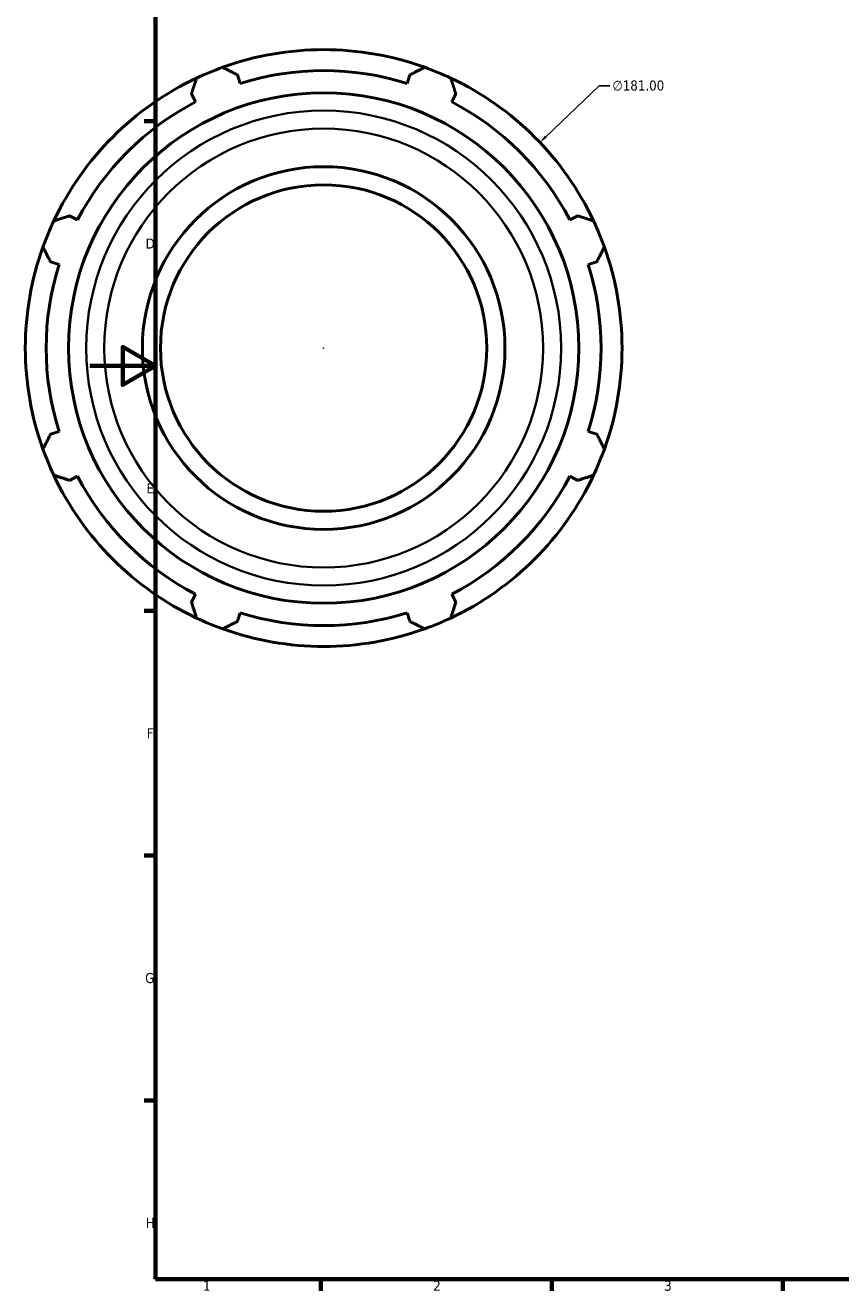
# Model space of a CAD drawing. Header units: millimetres. Extents: x -216 to 1322, y -71 to 932.
# Tile 1 of 6: x -20 to 228, y 17 to 400. Entities that reach past the tile are written whole.
import ezdxf

# ---------------------------------------------------------------- set-up
doc = ezdxf.new("R2010")
doc.units = ezdxf.units.MM
for name, color, linetype, lineweight in [('Border (ANSI)', 7, 'Continuous', 70), ('Dimension (ANSI)', 7, 'Continuous', 25), ('Visible (ANSI)', 7, 'Continuous', 50), ('Visible Narrow (ANSI)', 7, 'Continuous', 35)]:
    doc.layers.add(name, color=color, linetype=linetype, lineweight=lineweight)
doc.styles.add('Note Text (ANSI)', font='tahoma.ttf')
doc.dimstyles.new('Default - mm (ANSI)', dxfattribs={"dimtxt": 3.048, "dimasz": 2.5, "dimexe": 3.175, "dimexo": 1.6002, "dimgap": 0.8, "dimtad": 0, "dimtoh": 1, "dimrnd": 1e-08, "dimzin": 4, "dimdsep": 46, "dimtxsty": 'Note Text (ANSI)', "dimcen": 0.09, "dimdle": 10, "dimclrd": 256, "dimclre": 256, "dimclrt": 256, "dimadec": 1, "dimazin": 1, "dimtfac": 1, "dimtofl": 0, "dimtmove": 0, "dimatfit": 3, "dimfxl": 1, "dimtolj": 1, "dimtzin": 4, "dimlwd": -1, "dimlwe": -1, "dimarcsym": 0})

# ---------------------------------------------------------------- blocks, each defined once
blk = doc.blocks.new('Borders Default Border')
at = {"layer": 'Border (ANSI)'}
for p, q in [((20, 371.25), (16.55, 371.25)), ((20, 222.75), (16.55, 222.75)), ((20, 148.5), (16.55, 148.5)), ((20, 74.25), (16.55, 74.25)), ((70.08, 20), (70.08, 16.55)), ((140.17, 20), (140.17, 16.55)), ((210.25, 20), (210.25, 16.55))]:
    blk.add_line(p, q, dxfattribs=at)
at = {"layer": 'Border (ANSI)', "flags": 128}
for points in [[(20, 20), (20, 574), (821, 574), (821, 20), (20, 20)], [(0, 297), (20, 297), (10, 302.77), (10, 291.23), (20, 297)]]:
    blk.add_lwpolyline(points, dxfattribs=at)
at = {"layer": 'Border (ANSI)', "char_height": 3.05, "attachment_point": 7, "style": 'Note Text (ANSI)'}
for s, insert in [('D', (16.96, 332.6)), ('E', (17.21, 258.35)), ('F', (17.29, 184.1)), ('G', (16.81, 109.79)), ('H', (16.97, 35.6)), ('1', (34.35, 16.55)), ('2', (104.2, 16.55)), ('3', (174.26, 16.49))]:
    blk.add_mtext(s, dxfattribs=dict(at, insert=insert))
blk = doc.blocks.new('*D11')
at = {"layer": 'Defpoints', "color": 0, "transparency": 16777216}
for p in [(136.52, 364.81), (5.4, 240.04)]:
    blk.add_point(p, dxfattribs=at)
at = {"layer": 'Dimension (ANSI)', "transparency": 16777216}
for p, q in [((154.53, 381.94), (138.33, 366.53)), ((157.75, 381.94), (154.53, 381.94)), ((70.87, 302.43), (71.05, 302.43)), ((70.96, 302.34), (70.96, 302.52))]:
    blk.add_line(p, q, dxfattribs=at)
blk.add_arc((70.96, 302.43), 90.5, 20.8051, 45.5865, dxfattribs=at)
blk.add_solid([(138.05, 366.84), (138.62, 366.23), (136.52, 364.81)], dxfattribs=at)
at = {"layer": 'Dimension (ANSI)', "transparency": 16777216, "insert": (158.55, 383.58), "char_height": 3.048, "attachment_point": 1, "style": 'Note Text (ANSI)'}
blk.add_mtext('\\A1;∅181.00', dxfattribs=at)

msp = doc.modelspace()

# ---------------------------------------------------------------- linework, layer by layer
at = {"layer": 'Visible (ANSI)'}
for p, q in [((45.6496, 382.697), (44.8332, 385.2863)), ((97.0839, 385.2863), (96.2674, 382.697)), ((30.8418, 379.4909), (32.0955, 377.0826)), ((109.8216, 377.0826), (111.0753, 379.4909)), ((-3.6967, 341.2904), (-6.105, 342.5441)), ((148.022, 342.5441), (145.6138, 341.2904)), ((-11.9004, 328.5527), (-9.311, 327.7363)), ((151.2281, 327.7363), (153.8175, 328.5527)), ((-9.311, 277.1185), (-11.9004, 276.3021)), ((153.8175, 276.3021), (151.2281, 277.1185)), ((-6.105, 262.3107), (-3.6967, 263.5643)), ((145.6138, 263.5643), (148.022, 262.3107)), ((32.0955, 227.7721), (30.8418, 225.3639)), ((111.0753, 225.3639), (109.8216, 227.7721)), ((44.8332, 219.5684), (45.6496, 222.1578)), ((96.2674, 222.1578), (97.0839, 219.5684))]:
    msp.add_line(p, q, dxfattribs=at)
for radius in [77.4009, 55, 49.5]:
    msp.add_circle((70.9585, 302.4274), radius, dxfattribs=at)
for radius, start, end in [(90.5, 70.208016, 109.791984), (90.5, 115.208016, 154.791984), (90.5, 109.791984, 115.208016), (84.165, 72.5, 107.5), (90.5, 64.791984, 70.208016), (90.5, 25.208016, 64.791984), (84.165, 117.5, 152.5), (84.165, 27.5, 62.5), (90.5, 154.791984, 160.208016), (90.5, 19.791984, 25.208016), (90.5, 160.208016, 199.791984), (90.5, 340.208016, 19.791984), (84.165, 162.5, 197.5), (84.165, 342.5, 17.5), (90.5, 199.791984, 205.208016), (90.5, 334.791984, 340.208016), (90.5, 205.208016, 244.791984), (84.165, 207.5, 242.5), (90.5, 295.208016, 334.791984), (84.165, 297.5, 332.5), (90.5, 244.791984, 250.208016), (84.165, 252.5, 287.5), (90.5, 289.791984, 295.208016), (90.5, 250.208016, 289.791984)]:
    msp.add_arc((70.9585, 302.4274), radius, start, end, dxfattribs=at)
for points, weights in [([(30.8418, 379.4909), (31.6119, 381.8507), (32.4141, 384.3088)], [1.00253771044, 1.00167698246, 1]), ([(40.3147, 387.5814), (42.6201, 386.4104), (44.8332, 385.2863)], [1, 1.00167698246, 1.00253771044]), ([(97.0839, 385.2863), (99.297, 386.4104), (101.6024, 387.5814)], [1.00253771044, 1.00167698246, 1]), ([(109.503, 384.3088), (110.3052, 381.8507), (111.0753, 379.4909)], [1, 1.00167698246, 1.00253771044]), ([(-10.9229, 340.9719), (-8.4648, 341.774), (-6.105, 342.5441)], [1, 1.00167698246, 1.00253771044]), ([(148.022, 342.5441), (150.3819, 341.774), (152.84, 340.9719)], [1.00253771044, 1.00167698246, 1]), ([(-11.9004, 328.5527), (-13.0245, 330.7659), (-14.1955, 333.0712)], [1.00253771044, 1.00167698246, 1]), ([(156.1125, 333.0712), (154.9416, 330.7659), (153.8175, 328.5527)], [1, 1.00167698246, 1.00253771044]), ([(-14.1955, 271.7835), (-13.0245, 274.0889), (-11.9004, 276.3021)], [1, 1.00167698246, 1.00253771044]), ([(153.8175, 276.3021), (154.9416, 274.0889), (156.1125, 271.7835)], [1.00253771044, 1.00167698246, 1]), ([(-6.105, 262.3107), (-8.4648, 263.0807), (-10.9229, 263.8829)], [1.00253771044, 1.00167698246, 1]), ([(152.84, 263.8829), (150.3819, 263.0807), (148.022, 262.3107)], [1, 1.00167698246, 1.00253771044]), ([(32.4141, 220.5459), (31.6119, 223.0041), (30.8418, 225.3639)], [1, 1.00167698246, 1.00253771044]), ([(111.0753, 225.3639), (110.3052, 223.0041), (109.503, 220.5459)], [1.00253771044, 1.00167698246, 1]), ([(44.8332, 219.5684), (42.6201, 218.4443), (40.3147, 217.2734)], [1.00253771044, 1.00167698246, 1]), ([(101.6024, 217.2734), (99.297, 218.4443), (97.0839, 219.5684)], [1, 1.00167698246, 1.00253771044])]:
    msp.add_rational_spline(points, weights, degree=2, dxfattribs=at)
at = {"layer": 'Visible Narrow (ANSI)'}
for radius in [72.0176, 66.5478]:
    msp.add_circle((70.9585, 302.4274), radius, dxfattribs=at)

# ---------------------------------------------------------------- block references
msp.add_blockref('Borders Default Border', (0, 0))

# ---------------------------------------------------------------- dimensions: what is measured, and where the dimension line sits
at = {"layer": 'Dimension (ANSI)'}
dim = msp.add_diameter_dim_2p(p1=(5.3952, 240.0439), p2=(136.5218, 364.8109), dimstyle='Default - mm (ANSI)', override={"dimtih": 1, "dimdec": 2, "dimlfac": 1, "dimtp": 0, "dimtm": 0, "dimtdec": 2}, dxfattribs=at)
dim.commit()
dim.dimension.update_dxf_attribs({"geometry": '*D11', "text_midpoint": (166.3862, 381.9413), "dimtype": 163})

doc.saveas('drawing.dxf')
